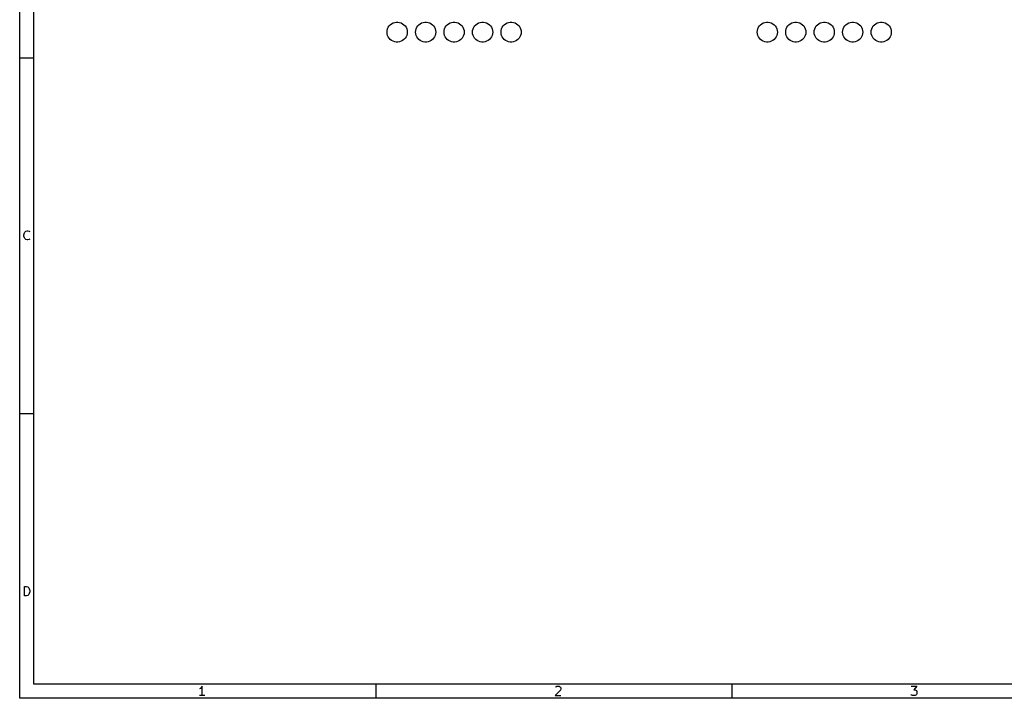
# Model space of a CAD drawing. Extents: x -30 to 247, y -88 to 102.
# Tile 1 of 12: x -30 to 108, y -88 to 7. Entities that reach past the tile are written whole.
import ezdxf

# ---------------------------------------------------------------- set-up
doc = ezdxf.new("R2010")
doc.units = 0
doc.layers.add('BLACK', color=7, linetype='CONTINUOUS')

msp = doc.modelspace()

# ---------------------------------------------------------------- linework, layer by layer
at = {"layer": 'BLACK', "linetype": 'CONTINUOUS'}
for p, q in [((-30.3, -88.1672), (-30.3, 101.84)), ((-28.3, -86.1672), (-28.3, 99.84)), ((21.2955, 5.45), (21.3148, 5.68282)), ((21.3148, 5.68282), (21.3721, 5.90929)), ((21.3721, 5.90929), (21.466, 6.12323)), ((21.466, 6.12323), (21.5938, 6.3188)), ((21.5938, 6.3188), (21.752, 6.49068)), ((21.752, 6.49068), (21.9363, 6.63417)), ((21.9363, 6.63417), (22.1418, 6.74536)), ((22.1418, 6.74536), (22.3628, 6.82122)), ((22.3628, 6.82122), (22.5932, 6.85967)), ((22.5932, 6.85967), (22.8268, 6.85967)), ((22.8268, 6.85967), (23.0572, 6.82122)), ((23.0572, 6.82122), (23.2782, 6.74536)), ((23.2782, 6.74536), (23.4837, 6.63417)), ((23.4837, 6.63417), (23.668, 6.49068)), ((23.668, 6.49068), (23.8262, 6.3188)), ((23.8262, 6.3188), (23.954, 6.12323)), ((23.954, 6.12323), (24.0479, 5.90929)), ((24.0479, 5.90929), (24.1052, 5.68282)), ((24.1052, 5.68282), (24.1245, 5.45)), ((25.2955, 5.45), (25.3148, 5.68282)), ((25.3148, 5.68282), (25.3721, 5.90929)), ((25.3721, 5.90929), (25.466, 6.12323)), ((25.466, 6.12323), (25.5938, 6.3188)), ((25.5938, 6.3188), (25.752, 6.49068)), ((25.752, 6.49068), (25.9363, 6.63417)), ((25.9363, 6.63417), (26.1418, 6.74536)), ((26.1418, 6.74536), (26.3628, 6.82122)), ((26.3628, 6.82122), (26.5932, 6.85967)), ((26.5932, 6.85967), (26.8268, 6.85967)), ((26.8268, 6.85967), (27.0572, 6.82122)), ((27.0572, 6.82122), (27.2782, 6.74536)), ((27.2782, 6.74536), (27.4837, 6.63417)), ((27.4837, 6.63417), (27.668, 6.49068)), ((27.668, 6.49068), (27.8262, 6.3188)), ((27.8262, 6.3188), (27.954, 6.12323)), ((27.954, 6.12323), (28.0479, 5.90929)), ((28.0479, 5.90929), (28.1052, 5.68282)), ((28.1052, 5.68282), (28.1245, 5.45)), ((29.2955, 5.45), (29.3148, 5.68282)), ((29.3148, 5.68282), (29.3721, 5.90929)), ((29.3721, 5.90929), (29.466, 6.12323)), ((29.466, 6.12323), (29.5938, 6.3188)), ((29.5938, 6.3188), (29.752, 6.49068)), ((29.752, 6.49068), (29.9363, 6.63417)), ((29.9363, 6.63417), (30.1418, 6.74536)), ((30.1418, 6.74536), (30.3628, 6.82122)), ((30.3628, 6.82122), (30.5932, 6.85967)), ((30.5932, 6.85967), (30.8268, 6.85967)), ((30.8268, 6.85967), (31.0572, 6.82122)), ((31.0572, 6.82122), (31.2782, 6.74536)), ((31.2782, 6.74536), (31.4837, 6.63417)), ((31.4837, 6.63417), (31.668, 6.49068)), ((31.668, 6.49068), (31.8262, 6.3188)), ((31.8262, 6.3188), (31.954, 6.12323)), ((31.954, 6.12323), (32.0479, 5.90929)), ((32.0479, 5.90929), (32.1052, 5.68282)), ((32.1052, 5.68282), (32.1245, 5.45)), ((33.2955, 5.45), (33.3148, 5.68282)), ((33.3148, 5.68282), (33.3721, 5.90929)), ((33.3721, 5.90929), (33.466, 6.12323)), ((33.466, 6.12323), (33.5938, 6.3188)), ((33.5938, 6.3188), (33.752, 6.49068)), ((33.752, 6.49068), (33.9363, 6.63417)), ((33.9363, 6.63417), (34.1418, 6.74536)), ((34.1418, 6.74536), (34.3628, 6.82122)), ((34.3628, 6.82122), (34.5932, 6.85967)), ((34.5932, 6.85967), (34.8268, 6.85967)), ((34.8268, 6.85967), (35.0572, 6.82122)), ((35.0572, 6.82122), (35.2782, 6.74536)), ((35.2782, 6.74536), (35.4837, 6.63417)), ((35.4837, 6.63417), (35.668, 6.49068)), ((35.668, 6.49068), (35.8262, 6.3188)), ((35.8262, 6.3188), (35.954, 6.12323)), ((35.954, 6.12323), (36.0479, 5.90929)), ((36.0479, 5.90929), (36.1052, 5.68282)), ((36.1052, 5.68282), (36.1245, 5.45)), ((37.2955, 5.45), (37.3148, 5.68282)), ((37.3148, 5.68282), (37.3721, 5.90929)), ((37.3721, 5.90929), (37.466, 6.12323)), ((37.466, 6.12323), (37.5938, 6.3188)), ((37.5938, 6.3188), (37.752, 6.49068)), ((37.752, 6.49068), (37.9363, 6.63417)), ((37.9363, 6.63417), (38.1418, 6.74536)), ((38.1418, 6.74536), (38.3628, 6.82122)), ((38.3628, 6.82122), (38.5932, 6.85967)), ((38.5932, 6.85967), (38.8268, 6.85967)), ((38.8268, 6.85967), (39.0572, 6.82122)), ((39.0572, 6.82122), (39.2782, 6.74536)), ((39.2782, 6.74536), (39.4837, 6.63417)), ((39.4837, 6.63417), (39.668, 6.49068)), ((39.668, 6.49068), (39.8262, 6.3188)), ((39.8262, 6.3188), (39.954, 6.12323)), ((39.954, 6.12323), (40.0479, 5.90929)), ((40.0479, 5.90929), (40.1052, 5.68282)), ((40.1052, 5.68282), (40.1245, 5.45)), ((73.2755, 5.45), (73.2948, 5.68282)), ((73.2948, 5.68282), (73.3521, 5.90929)), ((73.3521, 5.90929), (73.446, 6.12323)), ((73.446, 6.12323), (73.5738, 6.3188)), ((73.5738, 6.3188), (73.732, 6.49068)), ((73.732, 6.49068), (73.9163, 6.63417)), ((73.9163, 6.63417), (74.1218, 6.74536)), ((74.1218, 6.74536), (74.3428, 6.82122)), ((74.3428, 6.82122), (74.5732, 6.85967)), ((74.5732, 6.85967), (74.8068, 6.85967)), ((74.8068, 6.85967), (75.0372, 6.82122)), ((75.0372, 6.82122), (75.2582, 6.74536)), ((75.2582, 6.74536), (75.4637, 6.63417)), ((75.4637, 6.63417), (75.648, 6.49068)), ((75.648, 6.49068), (75.8062, 6.3188)), ((75.8062, 6.3188), (75.934, 6.12323)), ((75.934, 6.12323), (76.0279, 5.90929)), ((76.0279, 5.90929), (76.0852, 5.68282)), ((76.0852, 5.68282), (76.1045, 5.45)), ((77.2755, 5.45), (77.2948, 5.68282)), ((77.2948, 5.68282), (77.3521, 5.90929)), ((77.3521, 5.90929), (77.446, 6.12323)), ((77.446, 6.12323), (77.5738, 6.3188)), ((77.5738, 6.3188), (77.732, 6.49068)), ((77.732, 6.49068), (77.9163, 6.63417)), ((77.9163, 6.63417), (78.1218, 6.74536)), ((78.1218, 6.74536), (78.3428, 6.82122)), ((78.3428, 6.82122), (78.5732, 6.85967)), ((78.5732, 6.85967), (78.8068, 6.85967)), ((78.8068, 6.85967), (79.0372, 6.82122)), ((79.0372, 6.82122), (79.2582, 6.74536)), ((79.2582, 6.74536), (79.4637, 6.63417)), ((79.4637, 6.63417), (79.648, 6.49068)), ((79.648, 6.49068), (79.8062, 6.3188)), ((79.8062, 6.3188), (79.934, 6.12323)), ((79.934, 6.12323), (80.0279, 5.90929)), ((80.0279, 5.90929), (80.0852, 5.68282)), ((80.0852, 5.68282), (80.1045, 5.45)), ((81.2755, 5.45), (81.2948, 5.68282)), ((81.2948, 5.68282), (81.3521, 5.90929)), ((81.3521, 5.90929), (81.446, 6.12323)), ((81.446, 6.12323), (81.5738, 6.3188)), ((81.5738, 6.3188), (81.732, 6.49068)), ((81.732, 6.49068), (81.9163, 6.63417)), ((81.9163, 6.63417), (82.1218, 6.74536)), ((82.1218, 6.74536), (82.3428, 6.82122)), ((82.3428, 6.82122), (82.5732, 6.85967)), ((82.5732, 6.85967), (82.8068, 6.85967)), ((82.8068, 6.85967), (83.0372, 6.82122)), ((83.0372, 6.82122), (83.2582, 6.74536)), ((83.2582, 6.74536), (83.4637, 6.63417)), ((83.4637, 6.63417), (83.648, 6.49068)), ((83.648, 6.49068), (83.8062, 6.3188)), ((83.8062, 6.3188), (83.934, 6.12323)), ((83.934, 6.12323), (84.0279, 5.90929)), ((84.0279, 5.90929), (84.0852, 5.68282)), ((84.0852, 5.68282), (84.1045, 5.45)), ((85.2755, 5.45), (85.2948, 5.68282)), ((85.2948, 5.68282), (85.3521, 5.90929)), ((85.3521, 5.90929), (85.446, 6.12323)), ((85.446, 6.12323), (85.5738, 6.3188)), ((85.5738, 6.3188), (85.732, 6.49068)), ((85.732, 6.49068), (85.9163, 6.63417)), ((85.9163, 6.63417), (86.1218, 6.74536)), ((86.1218, 6.74536), (86.3428, 6.82122)), ((86.3428, 6.82122), (86.5732, 6.85967)), ((86.5732, 6.85967), (86.8068, 6.85967)), ((86.8068, 6.85967), (87.0372, 6.82122)), ((87.0372, 6.82122), (87.2582, 6.74536)), ((87.2582, 6.74536), (87.4637, 6.63417)), ((87.4637, 6.63417), (87.648, 6.49068)), ((87.648, 6.49068), (87.8062, 6.3188)), ((87.8062, 6.3188), (87.934, 6.12323)), ((87.934, 6.12323), (88.0279, 5.90929)), ((88.0279, 5.90929), (88.0852, 5.68282)), ((88.0852, 5.68282), (88.1045, 5.45)), ((89.2755, 5.45), (89.2948, 5.68282)), ((89.2948, 5.68282), (89.3521, 5.90929)), ((89.3521, 5.90929), (89.446, 6.12323)), ((89.446, 6.12323), (89.5738, 6.3188)), ((89.5738, 6.3188), (89.732, 6.49068)), ((89.732, 6.49068), (89.9163, 6.63417)), ((89.9163, 6.63417), (90.1218, 6.74536)), ((90.1218, 6.74536), (90.3428, 6.82122)), ((90.3428, 6.82122), (90.5732, 6.85967)), ((90.5732, 6.85967), (90.8068, 6.85967)), ((90.8068, 6.85967), (91.0372, 6.82122)), ((91.0372, 6.82122), (91.2582, 6.74536)), ((91.2582, 6.74536), (91.4637, 6.63417)), ((91.4637, 6.63417), (91.648, 6.49068)), ((91.648, 6.49068), (91.8062, 6.3188)), ((91.8062, 6.3188), (91.934, 6.12323)), ((91.934, 6.12323), (92.0279, 5.90929)), ((92.0279, 5.90929), (92.0852, 5.68282)), ((92.0852, 5.68282), (92.1045, 5.45)), ((21.3148, 5.21718), (21.2955, 5.45)), ((21.3721, 4.99071), (21.3148, 5.21718)), ((21.466, 4.77677), (21.3721, 4.99071)), ((21.5938, 4.5812), (21.466, 4.77677)), ((21.752, 4.40932), (21.5938, 4.5812)), ((21.9363, 4.26583), (21.752, 4.40932)), ((22.1418, 4.15464), (21.9363, 4.26583)), ((22.3628, 4.07878), (22.1418, 4.15464)), ((23.2782, 4.15464), (23.0572, 4.07878)), ((23.4837, 4.26583), (23.2782, 4.15464)), ((23.668, 4.40932), (23.4837, 4.26583)), ((23.8262, 4.5812), (23.668, 4.40932)), ((23.954, 4.77677), (23.8262, 4.5812)), ((24.0479, 4.99071), (23.954, 4.77677)), ((24.1052, 5.21718), (24.0479, 4.99071)), ((24.1245, 5.45), (24.1052, 5.21718)), ((25.3148, 5.21718), (25.2955, 5.45)), ((25.3721, 4.99071), (25.3148, 5.21718)), ((25.466, 4.77677), (25.3721, 4.99071)), ((25.5938, 4.5812), (25.466, 4.77677)), ((25.752, 4.40932), (25.5938, 4.5812)), ((25.9363, 4.26583), (25.752, 4.40932)), ((26.1418, 4.15464), (25.9363, 4.26583)), ((26.3628, 4.07878), (26.1418, 4.15464)), ((27.2782, 4.15464), (27.0572, 4.07878)), ((27.4837, 4.26583), (27.2782, 4.15464)), ((27.668, 4.40932), (27.4837, 4.26583)), ((27.8262, 4.5812), (27.668, 4.40932)), ((27.954, 4.77677), (27.8262, 4.5812)), ((28.0479, 4.99071), (27.954, 4.77677)), ((28.1052, 5.21718), (28.0479, 4.99071)), ((28.1245, 5.45), (28.1052, 5.21718)), ((29.3148, 5.21718), (29.2955, 5.45)), ((29.3721, 4.99071), (29.3148, 5.21718)), ((29.466, 4.77677), (29.3721, 4.99071)), ((29.5938, 4.5812), (29.466, 4.77677)), ((29.752, 4.40932), (29.5938, 4.5812)), ((29.9363, 4.26583), (29.752, 4.40932)), ((30.1418, 4.15464), (29.9363, 4.26583)), ((30.3628, 4.07878), (30.1418, 4.15464)), ((31.2782, 4.15464), (31.0572, 4.07878)), ((31.4837, 4.26583), (31.2782, 4.15464)), ((31.668, 4.40932), (31.4837, 4.26583)), ((31.8262, 4.5812), (31.668, 4.40932)), ((31.954, 4.77677), (31.8262, 4.5812)), ((32.0479, 4.99071), (31.954, 4.77677)), ((32.1052, 5.21718), (32.0479, 4.99071)), ((32.1245, 5.45), (32.1052, 5.21718)), ((33.3148, 5.21718), (33.2955, 5.45)), ((33.3721, 4.99071), (33.3148, 5.21718)), ((33.466, 4.77677), (33.3721, 4.99071)), ((33.5938, 4.5812), (33.466, 4.77677)), ((33.752, 4.40932), (33.5938, 4.5812)), ((33.9363, 4.26583), (33.752, 4.40932)), ((34.1418, 4.15464), (33.9363, 4.26583)), ((34.3628, 4.07878), (34.1418, 4.15464)), ((35.2782, 4.15464), (35.0572, 4.07878)), ((35.4837, 4.26583), (35.2782, 4.15464)), ((35.668, 4.40932), (35.4837, 4.26583)), ((35.8262, 4.5812), (35.668, 4.40932)), ((35.954, 4.77677), (35.8262, 4.5812)), ((36.0479, 4.99071), (35.954, 4.77677)), ((36.1052, 5.21718), (36.0479, 4.99071)), ((36.1245, 5.45), (36.1052, 5.21718)), ((37.3148, 5.21718), (37.2955, 5.45)), ((37.3721, 4.99071), (37.3148, 5.21718)), ((37.466, 4.77677), (37.3721, 4.99071)), ((37.5938, 4.5812), (37.466, 4.77677)), ((37.752, 4.40932), (37.5938, 4.5812)), ((37.9363, 4.26583), (37.752, 4.40932)), ((38.1418, 4.15464), (37.9363, 4.26583)), ((38.3628, 4.07878), (38.1418, 4.15464)), ((39.2782, 4.15464), (39.0572, 4.07878)), ((39.4837, 4.26583), (39.2782, 4.15464)), ((39.668, 4.40932), (39.4837, 4.26583)), ((39.8262, 4.5812), (39.668, 4.40932)), ((39.954, 4.77677), (39.8262, 4.5812)), ((40.0479, 4.99071), (39.954, 4.77677)), ((40.1052, 5.21718), (40.0479, 4.99071)), ((40.1245, 5.45), (40.1052, 5.21718)), ((73.2948, 5.21718), (73.2755, 5.45)), ((73.3521, 4.99071), (73.2948, 5.21718)), ((73.446, 4.77677), (73.3521, 4.99071)), ((73.5738, 4.5812), (73.446, 4.77677)), ((73.732, 4.40932), (73.5738, 4.5812)), ((73.9163, 4.26583), (73.732, 4.40932)), ((74.1218, 4.15464), (73.9163, 4.26583)), ((74.3428, 4.07878), (74.1218, 4.15464)), ((75.2582, 4.15464), (75.0372, 4.07878)), ((75.4637, 4.26583), (75.2582, 4.15464)), ((75.648, 4.40932), (75.4637, 4.26583)), ((75.8062, 4.5812), (75.648, 4.40932)), ((75.934, 4.77677), (75.8062, 4.5812)), ((76.0279, 4.99071), (75.934, 4.77677)), ((76.0852, 5.21718), (76.0279, 4.99071)), ((76.1045, 5.45), (76.0852, 5.21718)), ((77.2948, 5.21718), (77.2755, 5.45)), ((77.3521, 4.99071), (77.2948, 5.21718)), ((77.446, 4.77677), (77.3521, 4.99071)), ((77.5738, 4.5812), (77.446, 4.77677)), ((77.732, 4.40932), (77.5738, 4.5812)), ((77.9163, 4.26583), (77.732, 4.40932)), ((78.1218, 4.15464), (77.9163, 4.26583)), ((78.3428, 4.07878), (78.1218, 4.15464)), ((79.2582, 4.15464), (79.0372, 4.07878)), ((79.4637, 4.26583), (79.2582, 4.15464)), ((79.648, 4.40932), (79.4637, 4.26583)), ((79.8062, 4.5812), (79.648, 4.40932)), ((79.934, 4.77677), (79.8062, 4.5812)), ((80.0279, 4.99071), (79.934, 4.77677)), ((80.0852, 5.21718), (80.0279, 4.99071)), ((80.1045, 5.45), (80.0852, 5.21718)), ((81.2948, 5.21718), (81.2755, 5.45)), ((81.3521, 4.99071), (81.2948, 5.21718)), ((81.446, 4.77677), (81.3521, 4.99071)), ((81.5738, 4.5812), (81.446, 4.77677)), ((81.732, 4.40932), (81.5738, 4.5812)), ((81.9163, 4.26583), (81.732, 4.40932)), ((82.1218, 4.15464), (81.9163, 4.26583)), ((82.3428, 4.07878), (82.1218, 4.15464)), ((83.2582, 4.15464), (83.0372, 4.07878)), ((83.4637, 4.26583), (83.2582, 4.15464)), ((83.648, 4.40932), (83.4637, 4.26583)), ((83.8062, 4.5812), (83.648, 4.40932)), ((83.934, 4.77677), (83.8062, 4.5812)), ((84.0279, 4.99071), (83.934, 4.77677)), ((84.0852, 5.21718), (84.0279, 4.99071)), ((84.1045, 5.45), (84.0852, 5.21718)), ((85.2948, 5.21718), (85.2755, 5.45)), ((85.3521, 4.99071), (85.2948, 5.21718)), ((85.446, 4.77677), (85.3521, 4.99071)), ((85.5738, 4.5812), (85.446, 4.77677)), ((85.732, 4.40932), (85.5738, 4.5812)), ((85.9163, 4.26583), (85.732, 4.40932)), ((86.1218, 4.15464), (85.9163, 4.26583)), ((86.3428, 4.07878), (86.1218, 4.15464)), ((87.2582, 4.15464), (87.0372, 4.07878)), ((87.4637, 4.26583), (87.2582, 4.15464)), ((87.648, 4.40932), (87.4637, 4.26583)), ((87.8062, 4.5812), (87.648, 4.40932)), ((87.934, 4.77677), (87.8062, 4.5812)), ((88.0279, 4.99071), (87.934, 4.77677)), ((88.0852, 5.21718), (88.0279, 4.99071)), ((88.1045, 5.45), (88.0852, 5.21718)), ((89.2948, 5.21718), (89.2755, 5.45)), ((89.3521, 4.99071), (89.2948, 5.21718)), ((89.446, 4.77677), (89.3521, 4.99071)), ((89.5738, 4.5812), (89.446, 4.77677)), ((89.732, 4.40932), (89.5738, 4.5812)), ((89.9163, 4.26583), (89.732, 4.40932)), ((90.1218, 4.15464), (89.9163, 4.26583)), ((90.3428, 4.07878), (90.1218, 4.15464)), ((91.2582, 4.15464), (91.0372, 4.07878)), ((91.4637, 4.26583), (91.2582, 4.15464)), ((91.648, 4.40932), (91.4637, 4.26583)), ((91.8062, 4.5812), (91.648, 4.40932)), ((91.934, 4.77677), (91.8062, 4.5812)), ((92.0279, 4.99071), (91.934, 4.77677)), ((92.0852, 5.21718), (92.0279, 4.99071)), ((92.1045, 5.45), (92.0852, 5.21718)), ((22.5932, 4.04033), (22.3628, 4.07878)), ((22.8268, 4.04033), (22.5932, 4.04033)), ((23.0572, 4.07878), (22.8268, 4.04033)), ((26.5932, 4.04033), (26.3628, 4.07878)), ((26.8268, 4.04033), (26.5932, 4.04033)), ((27.0572, 4.07878), (26.8268, 4.04033)), ((30.5932, 4.04033), (30.3628, 4.07878)), ((30.8268, 4.04033), (30.5932, 4.04033)), ((31.0572, 4.07878), (30.8268, 4.04033)), ((34.5932, 4.04033), (34.3628, 4.07878)), ((34.8268, 4.04033), (34.5932, 4.04033)), ((35.0572, 4.07878), (34.8268, 4.04033)), ((38.5932, 4.04033), (38.3628, 4.07878)), ((38.8268, 4.04033), (38.5932, 4.04033)), ((39.0572, 4.07878), (38.8268, 4.04033)), ((74.5732, 4.04033), (74.3428, 4.07878)), ((74.8068, 4.04033), (74.5732, 4.04033)), ((75.0372, 4.07878), (74.8068, 4.04033)), ((78.5732, 4.04033), (78.3428, 4.07878)), ((78.8068, 4.04033), (78.5732, 4.04033)), ((79.0372, 4.07878), (78.8068, 4.04033)), ((82.5732, 4.04033), (82.3428, 4.07878)), ((82.8068, 4.04033), (82.5732, 4.04033)), ((83.0372, 4.07878), (82.8068, 4.04033)), ((86.5732, 4.04033), (86.3428, 4.07878)), ((86.8068, 4.04033), (86.5732, 4.04033)), ((87.0372, 4.07878), (86.8068, 4.04033)), ((90.5732, 4.04033), (90.3428, 4.07878)), ((90.8068, 4.04033), (90.5732, 4.04033)), ((91.0372, 4.07878), (90.8068, 4.04033)), ((-30.3, 1.84), (-28.3, 1.84)), ((-29.7024, -23.0185), (-29.6405, -22.7709)), ((-29.7024, -23.2043), (-29.7024, -23.0185)), ((-29.6405, -23.4519), (-29.7024, -23.2043)), ((-29.6405, -22.7709), (-29.5786, -22.6471)), ((-29.5786, -23.5757), (-29.6405, -23.4519)), ((-29.5786, -22.6471), (-29.4548, -22.5233)), ((-29.4548, -22.5233), (-29.269, -22.4614)), ((-29.269, -22.4614), (-29.1452, -22.4614)), ((-29.1452, -22.4614), (-28.9595, -22.5233)), ((-28.9595, -22.5233), (-28.8976, -22.5852)), ((-29.4548, -23.6995), (-29.5786, -23.5757)), ((-29.269, -23.7614), (-29.4548, -23.6995)), ((-29.1452, -23.7614), (-29.269, -23.7614)), ((-28.9595, -23.6995), (-29.1452, -23.7614)), ((-28.8976, -23.6376), (-28.9595, -23.6995)), ((-30.3, -48.16), (-28.3, -48.16)), ((-29.6405, -73.7614), (-29.6405, -72.4614)), ((-29.6405, -72.4614), (-29.331, -72.4614)), ((-29.331, -72.4614), (-29.1452, -72.5233)), ((-29.1452, -72.5233), (-29.0214, -72.6471)), ((-29.0214, -72.6471), (-28.9595, -72.7709)), ((-28.9595, -72.7709), (-28.8976, -73.0185)), ((-28.8976, -73.2043), (-28.9595, -73.4519)), ((-28.8976, -73.0185), (-28.8976, -73.2043)), ((-29.331, -73.7614), (-29.6405, -73.7614)), ((-29.1452, -73.6995), (-29.331, -73.7614)), ((-29.0214, -73.5757), (-29.1452, -73.6995)), ((-28.9595, -73.4519), (-29.0214, -73.5757)), ((244.702, -86.1672), (-28.3, -86.1672)), ((-4.92857, -86.7781), (-5.05238, -86.84)), ((-4.80476, -86.6543), (-4.92857, -86.7781)), ((-4.68095, -86.4686), (-4.80476, -86.6543)), ((-4.68095, -87.7686), (-4.68095, -86.4686)), ((19.7, -86.1672), (19.7, -88.1672)), ((45.6286, -87.0257), (44.8857, -87.7686)), ((44.9476, -86.5924), (45.0095, -86.5305)), ((45.0095, -86.5305), (45.1333, -86.4686)), ((45.1333, -86.4686), (45.4429, -86.4686)), ((45.4429, -86.4686), (45.5667, -86.5305)), ((45.5667, -86.5305), (45.6286, -86.5924)), ((45.6286, -86.5924), (45.6905, -86.7162)), ((45.6905, -86.84), (45.6286, -87.0257)), ((45.6905, -86.7162), (45.6905, -86.84)), ((69.7, -86.1672), (69.7, -88.1672)), ((94.8857, -86.4686), (95.6905, -86.4686)), ((95.6905, -86.4686), (95.2571, -86.9638)), ((95.2571, -86.9638), (95.4429, -86.9638)), ((95.4429, -86.9638), (95.5667, -87.0257)), ((95.5667, -87.0257), (95.6286, -87.0877)), ((95.6286, -87.0877), (95.6905, -87.2115)), ((246.702, -88.1672), (-30.3, -88.1672)), ((-4.30952, -87.7686), (-5.05238, -87.7686)), ((44.8857, -87.7686), (45.6905, -87.7686)), ((94.9476, -87.7067), (94.8857, -87.6448)), ((95.0714, -87.7686), (94.9476, -87.7067)), ((95.4429, -87.7686), (95.0714, -87.7686)), ((95.5667, -87.7067), (95.4429, -87.7686)), ((95.6286, -87.6448), (95.5667, -87.7067)), ((95.6905, -87.521), (95.6286, -87.6448)), ((95.6905, -87.2115), (95.6905, -87.521))]:
    msp.add_line(p, q, dxfattribs=at)

doc.saveas('drawing.dxf')
